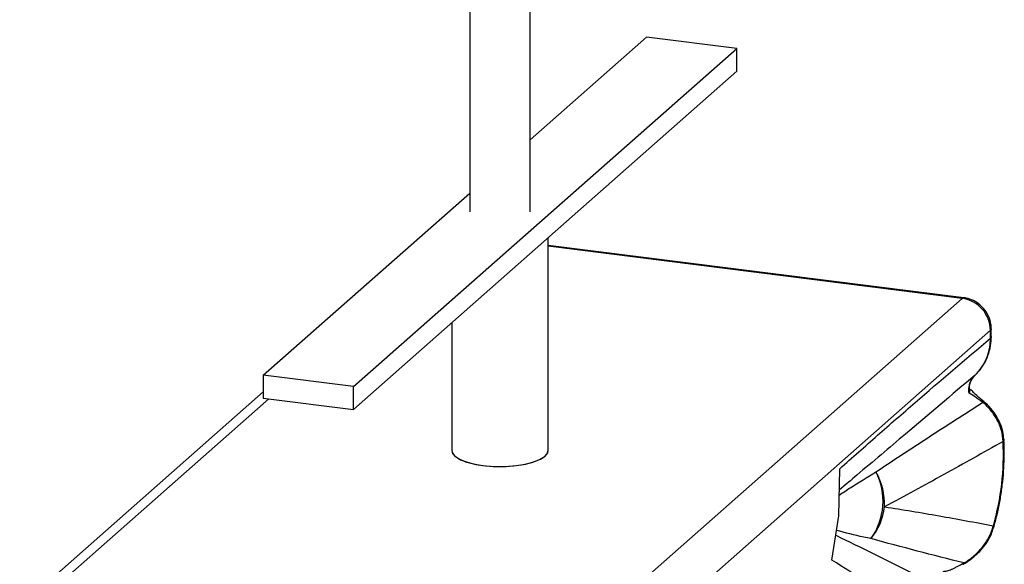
# Paper-space layout '_Dimétrica' of a CAD drawing. Header units: millimetres. Extents: x -680 to -513, y -550 to 611.
# Tile 2 of 3: x -676 to -513, y -455 to -364. Entities that reach past the tile are written whole.
import ezdxf

# ---------------------------------------------------------------- set-up
doc = ezdxf.new("R2010")
doc.units = ezdxf.units.MM

psp = doc.layouts.new('_Dimétrica')

# ---------------------------------------------------------------- linework, layer by layer
at = {"color": 7, "linetype": 'Continuous', "lineweight": 25}
for p, q in [((-601.52, 534.78), (-601.52, -396.28)), ((-591.52, -396.28), (-591.52, 534.78)), ((-591.52, -384.33), (-572.19, -367.28)), ((-557.22, -369.16), (-572.19, -367.28)), ((-620.86, -425.29), (-557.22, -369.16)), ((-557.22, -372.94), (-557.22, -369.16)), ((-620.86, -429.06), (-557.22, -372.94)), ((-635.83, -423.4), (-601.52, -393.15)), ((-588.52, -435.88), (-588.52, -400.54)), ((-519.53, -410.53), (-588.52, -401.84)), ((-588.02, -470.81), (-519.78, -410.63)), ((-604.52, -414.65), (-604.52, -435.88)), ((-515.11, -415.93), (-584.4, -477.05)), ((-515.11, -417.23), (-515.11, -415.93)), ((-514.98, -416.99), (-514.98, -415.7)), ((-620.86, -425.29), (-635.83, -423.4)), ((-635.83, -423.4), (-635.83, -427.18)), ((-635.83, -426.17), (-676.26, -461.83)), ((-620.86, -429.06), (-620.86, -425.29)), ((-635.83, -427.18), (-620.86, -429.06)), ((-540.3, -446.73), (-540.11, -438.92)), ((-541.42, -454.09), (-540.3, -446.73))]:
    psp.add_line(p, q, dxfattribs=at)
at = {"color": 8, "linetype": 'Continuous', "lineweight": 25}
for p, q in [((-519.78, -410.63), (-588.52, -401.97)), ((-634.89, -427.29), (-672.21, -460.2))]:
    psp.add_line(p, q, dxfattribs=at)
at = {"color": 8, "linetype": 'Continuous', "lineweight": 25, "flags": 128}
for points in [[(-519.78, -410.63), (-519.64, -410.54), (-519.53, -410.53)], [(-514.98, -415.7), (-515, -415.81), (-515.11, -415.93)], [(-512.88, -434.03), (-512.91, -434.21), (-513.01, -434.39)], [(-514.58, -448.72), (-514.57, -448.57), (-514.63, -448.39)]]:
    psp.add_lwpolyline(points, dxfattribs=at)
at = {"color": 7, "linetype": 'Continuous', "lineweight": 25, "flags": 128}
for points in [[(-514.98, -416.99), (-515, -417.1), (-515.11, -417.23)], [(-604.52, -435.88), (-604.39, -436.36), (-603.9, -436.91), (-603.07, -437.42), (-601.92, -437.85), (-600.53, -438.19), (-598.94, -438.42), (-597.25, -438.54), (-595.52, -438.53), (-593.84, -438.39), (-592.28, -438.14), (-590.92, -437.79), (-589.82, -437.34), (-589.04, -436.82)], [(-604.52, -435.88), (-604.46, -436.22), (-604.06, -436.78), (-603.31, -437.3), (-602.23, -437.75), (-600.9, -438.12), (-599.35, -438.38)], [(-599.35, -438.38), (-597.68, -438.52), (-595.95, -438.54), (-594.25, -438.44), (-592.65, -438.22), (-591.24, -437.88), (-590.07, -437.46), (-589.21, -436.96), (-588.68, -436.41), (-588.52, -435.88)], [(-589.04, -436.82), (-588.61, -436.27), (-588.52, -435.88)]]:
    psp.add_lwpolyline(points, dxfattribs=at)
at = {"color": 7, "linetype": 'Continuous', "lineweight": 25}
for centre, radius, start, end in [((-520.57, -416.03), 5.46, 1.0587, 81.7605), ((-555.16, -436.6), 42.21, 343.7899, 3.0097), ((-543.63, -444.3), 10.69, 324.4244, 27.0923), ((-543.35, -444.79), 10.67, 357.5763, 30.1362), ((-543.06, -443.93), 10.46, 320.9302, 352.7657)]:
    psp.add_arc(centre, radius, start, end, dxfattribs=at)
at = {"color": 8, "linetype": 'Continuous', "lineweight": 25}
for centre, radius, start, end in [((-516.85, -427.86), 0.481, 356.9134, 46.9152), ((-519.94, -454.32), 0.531, 300.4583, 332.9464)]:
    psp.add_arc(centre, radius, start, end, dxfattribs=at)
at = {"color": 7, "linetype": 'Continuous', "lineweight": 25}
for points, knots in [([(-514.98, -415.7), (-514.99, -415.43), (-515.02, -414.75), (-515.35, -413.69), (-515.97, -412.6), (-516.84, -411.67), (-517.92, -410.97), (-518.85, -410.63), (-519.4, -410.55), (-519.53, -410.53)], [0, 0, 0, 0, 0.10884, 0.272812, 0.438498, 0.606204, 0.77547, 0.945534, 1, 1, 1, 1]), ([(-540.11, -438.92), (-538.03, -437.04), (-535.94, -435.2), (-531.78, -431.54), (-529.69, -429.73), (-523.44, -424.33), (-519.27, -420.77), (-515.11, -417.23)], [0, 0, 0, 0, 0.25, 0.25, 0.5, 0.5, 1, 1, 1, 1]), ([(-517.66, -423.38), (-517.26, -423), (-516.53, -422.15), (-515.99, -421.17), (-515.55, -420.1), (-515.39, -419.55), (-515.22, -418.7), (-515.18, -418.41), (-515.12, -417.83), (-515.11, -417.53), (-515.11, -417.23)], [0, 0, 0, 0, 0.25, 0.5, 0.5, 0.75, 0.75, 0.875, 0.875, 1, 1, 1, 1]), ([(-517.46, -423.14), (-517.18, -422.85), (-516.53, -422.17), (-515.78, -420.87), (-515.23, -419.33), (-514.97, -418.01), (-515, -417.22), (-515.01, -416.99)], [0, 0, 0, 0, 0.181667, 0.420123, 0.661259, 0.900904, 1, 1, 1, 1]), ([(-518.66, -426.37), (-518.69, -426.08), (-518.7, -425.8), (-518.65, -425.25), (-518.59, -424.97), (-518.43, -424.46), (-518.31, -424.22), (-518.03, -423.77), (-517.86, -423.57), (-517.66, -423.38)], [0, 0, 0, 0, 0.25, 0.25, 0.5, 0.5, 0.75, 0.75, 1, 1, 1, 1]), ([(-518.57, -425.88), (-518.58, -425.83), (-518.61, -425.43), (-518.49, -424.73), (-518.17, -423.93), (-517.81, -423.55), (-517.65, -423.37)], [0, 0, 0, 0, 0.055348, 0.383603, 0.717705, 1, 1, 1, 1]), ([(-518.6, -425.88), (-518.59, -425.93), (-518.56, -426.08), (-518.62, -426.25), (-518.66, -426.36), (-518.66, -426.37)], [0, 0, 0, 0, 0.302045, 0.986675, 1, 1, 1, 1]), ([(-516.37, -427.89), (-516.65, -427.7), (-516.9, -427.53), (-517.35, -427.21), (-517.55, -427.06), (-518.1, -426.67), (-518.39, -426.49), (-518.66, -426.37)], [0, 0, 0, 0, 0.25, 0.25, 0.5, 0.5, 1, 1, 1, 1]), ([(-516.51, -427.51), (-516.74, -427.32), (-517.28, -426.88), (-517.9, -426.26), (-518.25, -425.89), (-518.41, -425.72)], [0, 0, 0, 0, 0.286811, 0.672735, 1, 1, 1, 1]), ([(-534.12, -439.44), (-531.19, -437.48), (-528.24, -435.54), (-522.32, -431.7), (-519.35, -429.79), (-516.37, -427.89)], [0, 0, 0, 0, 0.5, 0.5, 1, 1, 1, 1]), ([(-512.9, -434.03), (-512.94, -433.59), (-513.03, -432.64), (-513.53, -431.23), (-514.29, -429.84), (-515.29, -428.57), (-516.12, -427.86), (-516.53, -427.52)], [0, 0, 0, 0, 0.170938, 0.370315, 0.578674, 0.792204, 1, 1, 1, 1]), ([(-513.01, -434.39), (-513.03, -433.76), (-513.13, -433.15), (-513.38, -432.26), (-513.48, -431.97), (-513.71, -431.4), (-513.84, -431.11), (-514.28, -430.28), (-514.63, -429.76), (-515.43, -428.78), (-515.88, -428.32), (-516.37, -427.89)], [0, 0, 0, 0, 0.25, 0.25, 0.375, 0.375, 0.5, 0.5, 0.75, 0.75, 1, 1, 1, 1]), ([(-513.01, -434.39), (-516.29, -436.23), (-519.57, -438.07), (-526.13, -441.7), (-529.41, -443.49), (-532.68, -445.25)], [0, 0, 0, 0, 0.5, 0.5, 1, 1, 1, 1]), ([(-514.58, -448.72), (-514.48, -448.37), (-514.18, -447.33), (-513.76, -445.53), (-513.35, -443.31), (-513.06, -441.05), (-512.87, -438.8), (-512.8, -436.62), (-512.82, -435.04), (-512.87, -434.21), (-512.88, -434.03)], [0, 0, 0, 0, 0.078028, 0.226788, 0.374986, 0.522849, 0.670695, 0.818743, 0.959984, 1, 1, 1, 1]), ([(-532.68, -445.25), (-529.67, -445.7), (-526.65, -446.21), (-520.64, -447.26), (-517.63, -447.82), (-514.63, -448.39)], [0, 0, 0, 0, 0.5, 0.5, 1, 1, 1, 1]), ([(-519.68, -454.78), (-519.63, -454.75), (-519.04, -454.44), (-518.02, -453.71), (-516.72, -452.53), (-515.7, -451.2), (-514.97, -449.93), (-514.71, -449.06), (-514.61, -448.71)], [0, 0, 0, 0, 0.020622, 0.251353, 0.468586, 0.673381, 0.86993, 1, 1, 1, 1]), ([(-519.47, -454.56), (-518.9, -454.21), (-518.36, -453.82), (-517.35, -452.96), (-516.89, -452.49), (-516.26, -451.71), (-516.06, -451.44), (-515.69, -450.87), (-515.52, -450.58), (-515.05, -449.68), (-514.8, -449.05), (-514.63, -448.39)], [0, 0, 0, 0, 0.25, 0.25, 0.5, 0.5, 0.625, 0.625, 0.75, 0.75, 1, 1, 1, 1]), ([(-519.47, -454.56), (-522.08, -453.91), (-524.67, -453.25), (-529.83, -451.9), (-532.39, -451.22), (-534.94, -450.52)], [0, 0, 0, 0, 0.5, 0.5, 1, 1, 1, 1]), ([(-517.75, -467.84), (-521.71, -465.66), (-525.67, -463.45), (-531.6, -460.04), (-533.57, -458.89), (-537.5, -456.54), (-539.47, -455.34), (-541.42, -454.09)], [0, 0, 0, 0, 0.5, 0.5, 0.75, 0.75, 1, 1, 1, 1]), ([(-522.96, -455.95), (-522.75, -455.95), (-522.54, -455.92), (-522.08, -455.81), (-521.83, -455.72), (-521.43, -455.55), (-521.29, -455.48), (-520.99, -455.33), (-520.83, -455.25), (-520.31, -454.98), (-519.93, -454.78), (-519.47, -454.56)], [0, 0, 0, 0, 0.25, 0.25, 0.5, 0.5, 0.625, 0.625, 0.75, 0.75, 1, 1, 1, 1])]:
    psp.add_open_spline(points, degree=3, knots=knots, dxfattribs=at)
at = {"color": 8, "linetype": 'Continuous', "lineweight": 25}
for points, knots in [([(-517.66, -423.38), (-521.53, -426.66), (-528.11, -432.22), (-535.6, -438.56), (-539.22, -441.62), (-540.2, -442.45)], [0, 0, 0, 0, 0.510216, 0.867992, 1, 1, 1, 1]), ([(-540.22, -443.31), (-539.61, -442.89), (-537.62, -441.54), (-535.55, -440.3), (-534.12, -439.44)], [0, 0, 0, 0, 0.3072381, 1, 1, 1, 1]), ([(-534.94, -450.52), (-535.34, -450.44), (-537.31, -450.03), (-539.18, -449.55), (-540.67, -449.16)], [0, 0, 0, 0, 0.202265, 1, 1, 1, 1]), ([(-540.79, -449.96), (-539.83, -450.43), (-536.53, -452.02), (-529.68, -455.44), (-523.72, -458.46), (-520.15, -460.28)], [0, 0, 0, 0, 0.14167, 0.486287, 1, 1, 1, 1])]:
    psp.add_open_spline(points, degree=3, knots=knots, dxfattribs=at)

doc.saveas('drawing.dxf')
